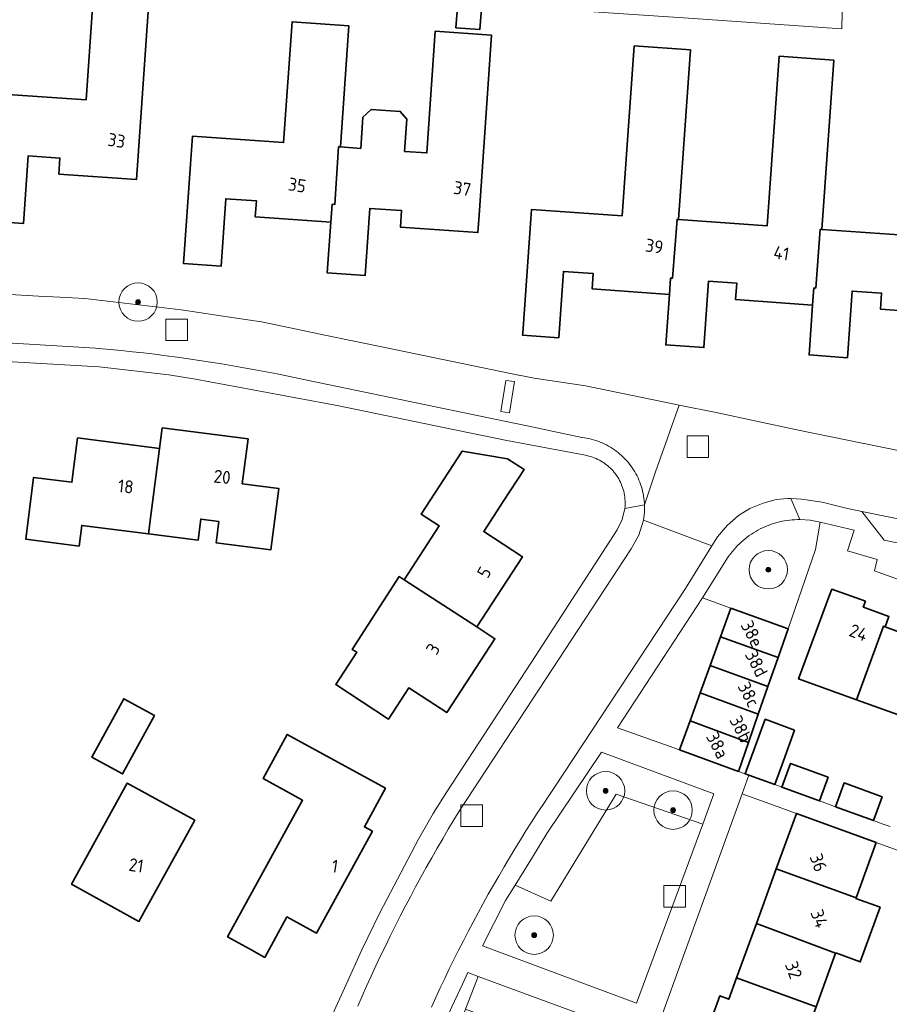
# Model space of a CAD drawing. Extents: x 154222 to 160093, y 456746 to 462495.
# Tile 139 of 254: x 158038 to 158128, y 461074 to 461177. Entities that reach past the tile are written whole.
import ezdxf
from ezdxf.enums import TextEntityAlignment as Align

# ---------------------------------------------------------------- set-up
doc = ezdxf.new("R2010")
doc.units = 0
doc.header["$LTSCALE"] = 0.75
doc.layers.get('0').update_dxf_attribs({"linetype": 'CONTINUOUS'})
for name, color, linetype, lineweight in [('B-XX-GR-BEPLANTING_CULTUUR_BOSPLANTSOEN-GV', 252, 'CONTINUOUS', 18), ('B-XX-GR-BEPLANTING_CULTUUR_HEESTERS-GV', 252, 'CONTINUOUS', 18), ('B-XX-GR-BOOM-S', 252, 'CONTINUOUS', 25), ('B-XX-OG-BEBOUWING-GV', 6, 'CONTINUOUS', 35), ('B-XX-OG-BEBOUWING-T18', 1, 'CONTINUOUS', 18), ('B-XX-OG-TERREIN_CULTUURSCHEIDING-GV', 252, 'CONTINUOUS', 18), ('B-XX-OG-TERREIN_ERF-GV', 252, 'CONTINUOUS', 18), ('B-XX-RI-GWA_RIOOLPUT-S', 252, 'CONTINUOUS', 25), ('B-XX-VH-VERHARDING_ASFALT-GV', 252, 'CONTINUOUS', 18), ('B-XX-VH-VERHARDING_BETONSTRAATSTEEN-GV', 252, 'CONTINUOUS', 18), ('B-XX-VH-VERHARDING_STRAATBAKSTEEN-GV', 252, 'CONTINUOUS', 18), ('B-XX-VH-VERHARDING_TEGEL-GV', 252, 'CONTINUOUS', 18)]:
    doc.layers.add(name, color=color, linetype=linetype, lineweight=lineweight)
doc.styles.add('NLCS-ISO-M-T18', font='NLCS-ISO.ttf', dxfattribs={"height": 1.8})

# ---------------------------------------------------------------- blocks, each defined once
blk = doc.blocks.new('SRI-PUT_INSPECTIEPUT_RIOOLPUT-SO')
at = {"color": 0, "linetype": 'ByBlock', "lineweight": 18}
blk.add_lwpolyline([(-1.125, -1.125), (1.125, -1.125), (1.125, 1.125), (-1.125, 1.125)], close=True, dxfattribs=at)
blk = doc.blocks.new('SGR-BOOM_01-SO')
at = {"linetype": 'ByBlock', "lineweight": 18}
h = blk.add_hatch(color=0, dxfattribs=at)
h.dxf.hatch_style = 1
edge = h.paths.add_edge_path()
edge.add_arc((0, 0), 0.25, 0, 360)
at = {"color": 0, "linetype": 'ByBlock', "lineweight": 18}
for radius in [2, 0.25]:
    blk.add_circle((0, 0), radius, dxfattribs=at)

msp = doc.modelspace()

# ---------------------------------------------------------------- linework, layer by layer
at = {"layer": 'B-XX-GR-BEPLANTING_CULTUUR_BOSPLANTSOEN-GV'}
msp.add_lwpolyline([(158036.284, 461181.74), (158051.349, 461180.72), (158072.222, 461179.213), (158081.772, 461178.586), (158083.309, 461178.485), (158083.338, 461178.906), (158085.832, 461178.733), (158085.803, 461178.321), (158086.987, 461178.243), (158107.859, 461176.835), (158122.774, 461175.815), (158123.295, 461175.779), (158123.398, 461180.845), (158000, 461189.259)], dxfattribs=at)
at = {"layer": 'B-XX-GR-BEPLANTING_CULTUUR_HEESTERS-GV'}
for points in [[(158119.998, 461124.639), (158118.946, 461124.709), (158118.678, 461124.707), (158118.41, 461124.697), (158118.143, 461124.679), (158117.876, 461124.653), (158117.61, 461124.619), (158117.345, 461124.577), (158117.082, 461124.528), (158116.82, 461124.47), (158116.56, 461124.405), (158116.302, 461124.332), (158116.047, 461124.251), (158115.794, 461124.163), (158115.543, 461124.067), (158115.296, 461123.964), (158115.052, 461123.853), (158114.811, 461123.735), (158114.574, 461123.61), (158114.341, 461123.478), (158114.111, 461123.339), (158113.886, 461123.194), (158113.666, 461123.041), (158113.45, 461122.883), (158113.239, 461122.717), (158113.033, 461122.546), (158112.832, 461122.368), (158112.637, 461122.185), (158112.447, 461121.996), (158112.262, 461121.801), (158112.084, 461121.601), (158111.912, 461121.396), (158111.746, 461121.185), (158111.586, 461120.97), (158111.485, 461120.826), (158108.792, 461116.569), (158111.747, 461115.474), (158117.707, 461113.337), (158120.578, 461121.589), (158121.035, 461124.446)], [(158109.988, 461096.166), (158098.268, 461100.493), (158092.582, 461092.029), (158091.085, 461089.575), (158089.281, 461086.663), (158092.993, 461085.002), (158099.822, 461096.135), (158108.818, 461093.005)]]:
    msp.add_lwpolyline(points, close=True, dxfattribs=at)
at = {"layer": 'B-XX-OG-BEBOUWING-GV'}
for points in [[(158085.832, 461178.733), (158083.338, 461178.906), (158083.309, 461178.485), (158083.128, 461175.894), (158085.622, 461175.72), (158085.803, 461178.321)], [(158051.08, 461177.565), (158045.268, 461177.964), (158044.609, 461168.378), (158035.425, 461169.01), (158035.313, 461169.016), (158034.873, 461162.881), (158034.636, 461162.898), (158034.523, 461161.227), (158034.15, 461155.794), (158038.097, 461155.523), (158038.58, 461162.559), (158041.893, 461162.331), (158041.778, 461160.66), (158049.879, 461160.103), (158050.016, 461162.084)], [(158071.985, 461176.103), (158066.054, 461176.516), (158065.178, 461163.935), (158055.693, 461164.595), (158055.491, 461161.703), (158054.771, 461151.342), (158058.674, 461151.07), (158059.163, 461158.099), (158062.352, 461157.877), (158062.235, 461156.195), (158070.09, 461155.648), (158070.22, 461157.523), (158070.517, 461157.503), (158070.9, 461163.499), (158071.107, 461163.485)], [(158086.84, 461175.114), (158080.976, 461175.522), (158080.095, 461162.86), (158077.784, 461163.021), (158078.017, 461166.369), (158077.33, 461167.18), (158074.289, 461167.391), (158073.438, 461166.578), (158073.212, 461163.339), (158071.107, 461163.485), (158070.9, 461163.499), (158070.517, 461157.503), (158070.22, 461157.523), (158070.09, 461155.648), (158069.723, 461150.376), (158073.668, 461150.102), (158074.154, 461157.089), (158077.467, 461156.859), (158077.347, 461155.138), (158085.411, 461154.577), (158085.536, 461156.369)], [(158107.55, 461173.577), (158101.695, 461173.996), (158100.43, 461156.304), (158091.002, 461156.978), (158090.931, 461155.99), (158090.081, 461144.091), (158090.067, 461143.892), (158093.823, 461143.623), (158094.317, 461150.525), (158097.424, 461150.303), (158097.31, 461148.711), (158105.347, 461148.137), (158105.467, 461149.838), (158105.667, 461149.822), (158106.151, 461155.943), (158106.289, 461155.932)], [(158122.465, 461172.518), (158116.787, 461172.924), (158115.525, 461155.271), (158106.289, 461155.932), (158106.151, 461155.943), (158105.667, 461149.822), (158105.467, 461149.838), (158105.347, 461148.137), (158104.972, 461142.882), (158108.941, 461142.598), (158109.437, 461149.528), (158112.37, 461149.318), (158112.247, 461147.593), (158120.262, 461147.02), (158120.39, 461148.819), (158120.582, 461148.803), (158121.065, 461154.917), (158121.205, 461154.905)], [(158137.271, 461171.446), (158131.554, 461171.855), (158130.295, 461154.255), (158121.205, 461154.905), (158121.065, 461154.917), (158120.582, 461148.803), (158120.39, 461148.819), (158120.262, 461147.02), (158119.891, 461141.84), (158123.884, 461141.554), (158124.379, 461148.489), (158127.436, 461148.271), (158127.317, 461146.61), (158135.454, 461146.028)], [(158052.524, 461134.252), (158052.249, 461132.108), (158051.392, 461125.42), (158051.109, 461123.21), (158056.267, 461122.549), (158056.55, 461124.759), (158058.43, 461124.518), (158058.146, 461122.301), (158063.855, 461121.569), (158064.672, 461127.942), (158060.875, 461128.429), (158061.474, 461133.104)], [(158052.249, 461132.108), (158043.723, 461133.201), (158043.131, 461128.583), (158039.149, 461129.094), (158038.325, 461122.669), (158043.89, 461121.956), (158044.165, 461124.1), (158051.109, 461123.21), (158051.392, 461125.42)], [(158088.503, 461131.022), (158083.757, 461131.813), (158079.49, 461125.273), (158081.38, 461124.04), (158077.729, 461118.444), (158085.3, 461113.556), (158090.053, 461120.84), (158086.015, 461123.475), (158088.042, 461126.582), (158090.212, 461129.908)], [(158077.729, 461118.444), (158077.214, 461118.777), (158072.33, 461111.18), (158072.806, 461110.899), (158070.608, 461107.531), (158076.092, 461103.952), (158078.208, 461107.194), (158082.163, 461104.614), (158087.177, 461112.298), (158085.3, 461113.556)], [(158125.756, 461116.212), (158122.256, 461117.455), (158122.027, 461116.836), (158118.806, 461108.132), (158124.834, 461105.954), (158127.638, 461113.613), (158127.803, 461113.552), (158128.201, 461114.604), (158125.568, 461115.578), (158125.527, 461115.593)], [(158117.707, 461113.337), (158111.747, 461115.474), (158110.679, 461112.519), (158116.664, 461110.343)], [(158127.803, 461113.552), (158127.638, 461113.613), (158124.834, 461105.954), (158130.439, 461103.928), (158133.2, 461111.54), (158133.413, 461111.465), (158133.812, 461112.516), (158131.206, 461113.46), (158130.909, 461112.409)], [(158116.664, 461110.343), (158110.679, 461112.519), (158109.599, 461109.535), (158115.616, 461107.337)], [(158115.616, 461107.337), (158109.599, 461109.535), (158108.57, 461106.688), (158114.606, 461104.44)], [(158114.606, 461104.44), (158108.57, 461106.688), (158107.509, 461103.754), (158113.579, 461101.493)], [(158051.738, 461104.306), (158048.537, 461106.062), (158045.21, 461099.997), (158048.41, 461098.241)], [(158113.579, 461101.493), (158107.509, 461103.754), (158106.417, 461100.735), (158112.538, 461098.506)], [(158118.381, 461102.785), (158115.326, 461103.929), (158113.254, 461098.245), (158113.624, 461098.11), (158116.318, 461097.131), (158117.223, 461099.61)], [(158075.794, 461096.74), (158065.566, 461102.355), (158063.045, 461097.763), (158067.156, 461095.507), (158059.344, 461081.277), (158061.626, 461080.024), (158063.22, 461079.149), (158065.526, 461083.35), (158068.603, 461081.661), (158074.427, 461092.271), (158073.592, 461092.729)], [(158121.889, 461097.908), (158117.976, 461099.334), (158117.073, 461096.856), (158120.986, 461095.431)], [(158055.92, 461093.411), (158048.894, 461097.282), (158043.094, 461086.755), (158050.12, 461082.884), (158054.777, 461091.335)], [(158127.512, 461095.859), (158123.556, 461097.301), (158122.653, 461094.825), (158126.61, 461093.384)], [(158126.888, 461091.094), (158118.571, 461094.124), (158116.474, 461088.366), (158124.786, 461085.326)], [(158124.786, 461085.326), (158116.474, 461088.366), (158114.404, 461082.685), (158122.66, 461079.589), (158122.666, 461079.605), (158125.22, 461078.675), (158127.292, 461084.362), (158124.77, 461085.281)], [(158122.66, 461079.589), (158114.404, 461082.685), (158112.345, 461077.033), (158120.619, 461073.987)], [(158120.619, 461073.987), (158112.345, 461077.033), (158111.527, 461074.787), (158110.588, 461075.129), (158109.302, 461071.597), (158110.128, 461070.476), (158112.984, 461069.436), (158113.254, 461070.177), (158118.531, 461068.255)]]:
    msp.add_lwpolyline(points, close=True, dxfattribs=at)
at = {"layer": 'B-XX-OG-TERREIN_CULTUURSCHEIDING-GV'}
for points in [[(158108.818, 461093.005), (158099.822, 461096.135), (158092.993, 461085.002), (158089.281, 461086.663), (158088.293, 461085.068), (158085.901, 461080.361), (158101.929, 461074.392)], [(158085.44, 461077.152), (158084.356, 461077.557), (158083.801, 461076.374), (158083.253, 461075.187), (158082.712, 461073.997), (158082.179, 461072.804), (158081.653, 461071.607), (158081.134, 461070.407), (158080.622, 461069.204), (158080.118, 461067.998), (158079.622, 461066.789), (158079.133, 461065.577), (158078.651, 461064.362), (158078.176, 461063.144), (158077.709, 461061.923), (158077.25, 461060.699), (158076.798, 461059.473), (158076.354, 461058.244), (158075.917, 461057.012), (158075.645, 461056.233), (158077.33, 461055.43), (158082.592, 461069.646), (158084.119, 461073.773)]]:
    msp.add_lwpolyline(points, close=True, dxfattribs=at)
at = {"layer": 'B-XX-OG-TERREIN_ERF-GV'}
for points in [[(158123.398, 461180.845), (158123.295, 461175.779), (158122.774, 461175.815), (158107.859, 461176.835)], [(158085.803, 461178.321), (158085.622, 461175.72), (158083.128, 461175.894), (158083.309, 461178.485)], [(158035.425, 461169.01), (158044.609, 461168.378), (158045.268, 461177.964), (158051.08, 461177.565), (158050.016, 461162.084), (158049.879, 461160.103), (158041.778, 461160.66), (158041.893, 461162.331), (158038.58, 461162.559), (158038.097, 461155.523), (158034.15, 461155.794)], [(158135.454, 461146.028), (158127.317, 461146.61), (158127.436, 461148.271), (158124.379, 461148.489), (158123.884, 461141.554), (158119.891, 461141.84), (158120.262, 461147.02), (158112.247, 461147.593), (158112.37, 461149.318), (158109.437, 461149.528), (158108.941, 461142.598), (158104.972, 461142.882), (158105.347, 461148.137), (158097.31, 461148.711), (158097.424, 461150.303), (158094.317, 461150.525), (158093.823, 461143.623), (158090.067, 461143.892), (158090.081, 461144.091), (158090.931, 461155.99), (158091.002, 461156.978), (158100.43, 461156.304), (158101.695, 461173.996), (158107.55, 461173.577), (158106.289, 461155.932), (158115.525, 461155.271), (158116.787, 461172.924), (158122.465, 461172.518), (158121.205, 461154.905), (158130.295, 461154.255)], [(158033.72, 461148.309), (158039.657, 461147.972), (158041.891, 461147.844), (158044.466, 461147.697), (158054.53, 461146.531), (158060.037, 461145.71), (158062.887, 461145.283), (158067.193, 461144.392), (158069.315, 461143.948), (158075.077, 461142.739), (158089.624, 461139.737), (158089.712, 461139.721), (158091.276, 461139.44), (158096.619, 461138.626), (158104.883, 461136.928), (158106.365, 461136.624), (158110.223, 461135.834), (158118.612, 461134.045), (158125.608, 461132.612), (158125.615, 461132.61), (158125.622, 461132.608), (158136.074, 461130.48)], [(158070.104, 461072.827), (158071.697, 461076.331), (158073.34, 461079.935), (158075.184, 461083.79), (158077.028, 461087.295), (158079.221, 461091.451), (158080.766, 461094.105), (158082.162, 461096.359), (158090.99, 461109.881), (158099.918, 461123.653), (158100.444, 461124.706), (158100.712, 461125.852), (158100.731, 461126.052), (158100.742, 461126.253), (158100.744, 461126.454), (158100.739, 461126.655), (158100.726, 461126.856), (158100.705, 461127.056), (158100.676, 461127.255), (158100.638, 461127.453), (158100.594, 461127.649), (158100.541, 461127.843), (158100.481, 461128.035), (158100.413, 461128.224), (158100.337, 461128.411), (158100.255, 461128.594), (158100.165, 461128.774), (158100.068, 461128.95), (158099.964, 461129.122), (158099.853, 461129.29), (158099.736, 461129.454), (158099.612, 461129.612), (158099.482, 461129.766), (158099.346, 461129.914), (158099.205, 461130.057), (158099.057, 461130.194), (158098.905, 461130.325), (158098.747, 461130.45), (158098.584, 461130.568), (158098.417, 461130.68), (158098.246, 461130.785), (158098.071, 461130.884), (158097.891, 461130.975), (158097.709, 461131.059), (158097.523, 461131.136), (158097.334, 461131.205), (158097.142, 461131.267), (158096.949, 461131.321), (158096.753, 461131.367), (158096.598, 461131.398), (158088.438, 461132.933), (158081.824, 461134.297), (158070.914, 461136.548), (158055.994, 461139.317), (158053.241, 461139.763), (158045.983, 461140.598), (158035.121, 461141.225)], [(158180.221, 461100.103), (158126.702, 461119.382), (158127, 461120.558), (158123.895, 461121.451), (158124.59, 461123.604), (158121.035, 461124.446), (158120.578, 461121.589), (158117.707, 461113.337), (158116.664, 461110.343), (158115.616, 461107.337), (158114.606, 461104.44), (158113.579, 461101.493), (158112.538, 461098.506), (158113.254, 461098.245), (158115.326, 461103.929), (158118.381, 461102.785), (158117.223, 461099.61), (158116.318, 461097.131), (158117.073, 461096.856), (158117.976, 461099.334), (158121.889, 461097.908), (158120.986, 461095.431), (158122.653, 461094.825), (158123.556, 461097.301), (158127.512, 461095.859), (158126.61, 461093.384), (158127.592, 461093.026), (158128.323, 461092.76)], [(158130.439, 461103.928), (158124.834, 461105.954), (158118.806, 461108.132), (158122.027, 461116.836), (158122.256, 461117.455), (158125.756, 461116.212), (158125.527, 461115.593), (158125.568, 461115.578), (158128.201, 461114.604), (158127.803, 461113.552), (158130.909, 461112.409)], [(158109.302, 461071.597), (158110.588, 461075.129), (158111.527, 461074.787), (158112.345, 461077.033), (158114.404, 461082.685), (158116.474, 461088.366), (158118.571, 461094.124), (158112.93, 461096.178), (158104.37, 461072.493)], [(158129.542, 461072.698), (158130.909, 461076.496), (158132.365, 461080.543), (158134.795, 461079.673), (158136.05, 461083.174), (158133.624, 461084.041), (158135.088, 461088.107), (158126.888, 461091.094), (158124.786, 461085.326), (158124.77, 461085.281), (158127.292, 461084.362), (158125.22, 461078.675), (158122.666, 461079.605), (158122.66, 461079.589), (158120.619, 461073.987)]]:
    msp.add_lwpolyline(points, dxfattribs=at)
for points in [[(158071.985, 461176.103), (158071.107, 461163.485), (158073.212, 461163.339), (158073.438, 461166.578), (158074.289, 461167.391), (158077.33, 461167.18), (158078.017, 461166.369), (158077.784, 461163.021), (158080.095, 461162.86), (158080.976, 461175.522), (158086.84, 461175.114), (158085.536, 461156.369), (158085.411, 461154.577), (158077.347, 461155.138), (158077.467, 461156.859), (158074.154, 461157.089), (158073.668, 461150.102), (158069.723, 461150.376), (158070.09, 461155.648), (158062.235, 461156.195), (158062.352, 461157.877), (158059.163, 461158.099), (158058.674, 461151.07), (158054.771, 461151.342), (158055.491, 461161.703), (158055.693, 461164.595), (158065.178, 461163.935), (158066.054, 461176.516)], [(158052.249, 461132.108), (158052.524, 461134.252), (158061.474, 461133.104), (158060.875, 461128.429), (158064.672, 461127.942), (158063.855, 461121.569), (158058.146, 461122.301), (158058.43, 461124.518), (158056.55, 461124.759), (158056.267, 461122.549), (158051.109, 461123.21), (158044.165, 461124.1), (158043.89, 461121.956), (158038.325, 461122.669), (158039.149, 461129.094), (158043.131, 461128.583), (158043.723, 461133.201)], [(158077.729, 461118.444), (158081.38, 461124.04), (158079.49, 461125.273), (158083.757, 461131.813), (158088.503, 461131.022), (158090.212, 461129.908), (158088.042, 461126.582), (158086.015, 461123.475), (158090.053, 461120.84), (158085.3, 461113.556), (158087.177, 461112.298), (158082.163, 461104.614), (158078.208, 461107.194), (158076.092, 461103.952), (158070.608, 461107.531), (158072.806, 461110.899), (158072.33, 461111.18), (158077.214, 461118.777)], [(158111.747, 461115.474), (158108.792, 461116.569), (158099.963, 461103.047), (158106.417, 461100.735), (158107.509, 461103.754), (158108.57, 461106.688), (158109.599, 461109.535), (158110.679, 461112.519)], [(158051.738, 461104.306), (158048.41, 461098.241), (158045.21, 461099.997), (158048.537, 461106.062)], [(158075.794, 461096.74), (158073.592, 461092.729), (158074.427, 461092.271), (158068.603, 461081.661), (158065.526, 461083.35), (158063.22, 461079.149), (158061.626, 461080.024), (158059.344, 461081.277), (158067.156, 461095.507), (158063.045, 461097.763), (158065.566, 461102.355)], [(158055.92, 461093.411), (158054.777, 461091.335), (158050.12, 461082.884), (158043.094, 461086.755), (158048.894, 461097.282)], [(158085.44, 461077.152), (158084.119, 461073.773), (158088.245, 461072.245), (158087.927, 461071.384), (158090.687, 461070.363), (158096.212, 461068.318), (158101.867, 461066.225), (158107.633, 461064.091), (158109.228, 461068.405), (158103.665, 461070.45)]]:
    msp.add_lwpolyline(points, close=True, dxfattribs=at)
at = {"layer": 'B-XX-VH-VERHARDING_ASFALT-GV'}
for points in [[(158136.074, 461130.48), (158125.622, 461132.608), (158125.615, 461132.61), (158125.608, 461132.612), (158118.612, 461134.045), (158110.223, 461135.834), (158106.365, 461136.624), (158105.428, 461133.979), (158105.141, 461133.169), (158103.905, 461129.68), (158102.756, 461126.224), (158102.743, 461125.429), (158102.644, 461124.64), (158106.145, 461123.335), (158109.785, 461121.977), (158110.355, 461122.899), (158111.361, 461124.08), (158112.551, 461125.114), (158113.725, 461125.854), (158115.119, 461126.43), (158116.459, 461126.803), (158117.69, 461126.9), (158117.99, 461126.886), (158119.088, 461126.833), (158121.24, 461126.511), (158123.765, 461125.886), (158125.387, 461125.555), (158141.857, 461122.217)], [(158080.575, 461073.975), (158081.029, 461074.973), (158081.49, 461075.966), (158081.958, 461076.957), (158082.434, 461077.944), (158082.917, 461078.928), (158083.407, 461079.908), (158083.904, 461080.884), (158084.408, 461081.857), (158084.92, 461082.826), (158085.438, 461083.791), (158085.963, 461084.753), (158086.496, 461085.71), (158087.035, 461086.664), (158087.582, 461087.614), (158088.135, 461088.559), (158088.695, 461089.501), (158089.262, 461090.439), (158089.836, 461091.372), (158090.417, 461092.301), (158091.004, 461093.226), (158091.598, 461094.147), (158092.199, 461095.063), (158092.807, 461095.975), (158093.421, 461096.882), (158107.031, 461117.524), (158109.785, 461121.977), (158106.145, 461123.335), (158102.644, 461124.64), (158102.176, 461123.077), (158101.375, 461121.655), (158083.518, 461094.46), (158082.92, 461093.476), (158082.329, 461092.488), (158081.745, 461091.496), (158081.168, 461090.5), (158080.598, 461089.5), (158080.034, 461088.496), (158079.478, 461087.488), (158078.929, 461086.477), (158078.387, 461085.461), (158077.852, 461084.442), (158077.324, 461083.419), (158076.803, 461082.392), (158076.289, 461081.362), (158075.782, 461080.328), (158075.283, 461079.291), (158074.791, 461078.251), (158074.306, 461077.207), (158073.828, 461076.159), (158073.358, 461075.109), (158072.895, 461074.054)]]:
    msp.add_lwpolyline(points, dxfattribs=at)
at = {"layer": 'B-XX-VH-VERHARDING_BETONSTRAATSTEEN-GV'}
msp.add_lwpolyline([(158089.22, 461139.075), (158088.313, 461139.185), (158087.811, 461135.944), (158088.699, 461135.814)], close=True, dxfattribs=at)
at = {"layer": 'B-XX-VH-VERHARDING_STRAATBAKSTEEN-GV'}
msp.add_lwpolyline([(158000, 461145.301), (158045.578, 461142.547), (158045.94, 461142.516), (158047.108, 461142.409), (158048.276, 461142.295), (158049.442, 461142.173), (158050.608, 461142.043), (158051.773, 461141.905), (158052.937, 461141.759), (158054.1, 461141.605), (158055.262, 461141.443), (158056.423, 461141.273), (158057.582, 461141.096), (158058.741, 461140.91), (158059.898, 461140.717), (158061.053, 461140.515), (158062.207, 461140.306), (158063.36, 461140.089), (158064.512, 461139.864), (158065.661, 461139.631), (158066.81, 461139.391), (158067.956, 461139.142), (158091.188, 461134.338), (158096.244, 461133.249), (158096.255, 461133.248), (158096.496, 461133.216), (158096.735, 461133.177), (158096.973, 461133.129), (158097.209, 461133.074), (158097.443, 461133.011), (158097.674, 461132.94), (158097.904, 461132.862), (158098.13, 461132.776), (158098.354, 461132.683), (158098.575, 461132.582), (158098.792, 461132.474), (158099.005, 461132.359), (158099.215, 461132.237), (158099.42, 461132.109), (158099.621, 461131.973), (158099.817, 461131.831), (158100.009, 461131.683), (158100.196, 461131.528), (158100.377, 461131.367), (158100.553, 461131.201), (158100.724, 461131.028), (158100.888, 461130.85), (158101.047, 461130.667), (158101.199, 461130.479), (158101.346, 461130.286), (158101.486, 461130.087), (158101.619, 461129.885), (158101.745, 461129.678), (158101.865, 461129.467), (158101.977, 461129.253), (158102.083, 461129.034), (158102.181, 461128.813), (158102.271, 461128.588), (158102.355, 461128.36), (158102.43, 461128.13), (158102.499, 461127.897), (158102.559, 461127.663), (158102.611, 461127.426), (158102.656, 461127.188), (158102.693, 461126.948), (158102.722, 461126.707), (158102.743, 461126.466), (158102.756, 461126.224), (158103.905, 461129.68), (158105.141, 461133.169), (158105.428, 461133.979), (158106.365, 461136.624), (158104.883, 461136.928), (158096.619, 461138.626), (158091.276, 461139.44), (158089.712, 461139.721), (158089.624, 461139.737), (158075.077, 461142.739), (158069.315, 461143.948), (158067.193, 461144.392), (158062.887, 461145.283), (158060.037, 461145.71), (158054.53, 461146.531), (158044.466, 461147.697), (158041.891, 461147.844), (158039.657, 461147.972), (158033.72, 461148.309)], dxfattribs=at)
msp.add_lwpolyline([(158087.811, 461135.944), (158088.313, 461139.185), (158089.22, 461139.075), (158088.699, 461135.814)], close=True, dxfattribs=at)
at = {"layer": 'B-XX-VH-VERHARDING_TEGEL-GV'}
for points in [[(158035.121, 461141.225), (158045.983, 461140.598), (158053.241, 461139.763), (158055.994, 461139.317), (158070.914, 461136.548), (158081.824, 461134.297), (158088.438, 461132.933), (158096.598, 461131.398), (158096.753, 461131.367), (158096.949, 461131.321), (158097.142, 461131.267), (158097.334, 461131.205), (158097.523, 461131.136), (158097.709, 461131.059), (158097.891, 461130.975), (158098.071, 461130.884), (158098.246, 461130.785), (158098.417, 461130.68), (158098.584, 461130.568), (158098.747, 461130.45), (158098.905, 461130.325), (158099.057, 461130.194), (158099.205, 461130.057), (158099.346, 461129.914), (158099.482, 461129.766), (158099.612, 461129.612), (158099.736, 461129.454), (158099.853, 461129.29), (158099.964, 461129.122), (158100.068, 461128.95), (158100.165, 461128.774), (158100.255, 461128.594), (158100.337, 461128.411), (158100.413, 461128.224), (158100.481, 461128.035), (158100.541, 461127.843), (158100.594, 461127.649), (158100.638, 461127.453), (158100.676, 461127.255), (158100.705, 461127.056), (158100.726, 461126.856), (158100.739, 461126.655), (158100.744, 461126.454), (158100.742, 461126.253), (158100.731, 461126.052), (158100.712, 461125.852), (158102.756, 461126.224), (158102.743, 461126.466), (158102.722, 461126.707), (158102.693, 461126.948), (158102.656, 461127.188), (158102.611, 461127.426), (158102.559, 461127.663), (158102.499, 461127.897), (158102.43, 461128.13), (158102.355, 461128.36), (158102.271, 461128.588), (158102.181, 461128.813), (158102.083, 461129.034), (158101.977, 461129.253), (158101.865, 461129.467), (158101.745, 461129.678), (158101.619, 461129.885), (158101.486, 461130.087), (158101.346, 461130.286), (158101.199, 461130.479), (158101.047, 461130.667), (158100.888, 461130.85), (158100.724, 461131.028), (158100.553, 461131.201), (158100.377, 461131.367), (158100.196, 461131.528), (158100.009, 461131.683), (158099.817, 461131.831), (158099.621, 461131.973), (158099.42, 461132.109), (158099.215, 461132.237), (158099.005, 461132.359), (158098.792, 461132.474), (158098.575, 461132.582), (158098.354, 461132.683), (158098.13, 461132.776), (158097.904, 461132.862), (158097.674, 461132.94), (158097.443, 461133.011), (158097.209, 461133.074), (158096.973, 461133.129), (158096.735, 461133.177), (158096.496, 461133.216), (158096.255, 461133.248), (158096.244, 461133.249), (158091.188, 461134.338), (158067.956, 461139.142), (158066.81, 461139.391), (158065.661, 461139.631), (158064.512, 461139.864), (158063.36, 461140.089), (158062.207, 461140.306), (158061.053, 461140.515), (158059.898, 461140.717), (158058.741, 461140.91), (158057.582, 461141.096), (158056.423, 461141.273), (158055.262, 461141.443), (158054.1, 461141.605), (158052.937, 461141.759), (158051.773, 461141.905), (158050.608, 461142.043), (158049.442, 461142.173), (158048.276, 461142.295), (158047.108, 461142.409), (158045.94, 461142.516), (158045.578, 461142.547), (158000, 461145.301)], [(158072.895, 461074.054), (158073.358, 461075.109), (158073.828, 461076.159), (158074.306, 461077.207), (158074.791, 461078.251), (158075.283, 461079.291), (158075.782, 461080.328), (158076.289, 461081.362), (158076.803, 461082.392), (158077.324, 461083.419), (158077.852, 461084.442), (158078.387, 461085.461), (158078.929, 461086.477), (158079.478, 461087.488), (158080.034, 461088.496), (158080.598, 461089.5), (158081.168, 461090.5), (158081.745, 461091.496), (158082.329, 461092.488), (158082.92, 461093.476), (158083.518, 461094.46), (158101.375, 461121.655), (158102.176, 461123.077), (158102.644, 461124.64), (158102.743, 461125.429), (158102.756, 461126.224), (158100.712, 461125.852), (158100.444, 461124.706), (158099.918, 461123.653), (158090.99, 461109.881), (158082.162, 461096.359), (158080.766, 461094.105), (158079.221, 461091.451), (158077.028, 461087.295), (158075.184, 461083.79), (158073.34, 461079.935), (158071.697, 461076.331), (158070.104, 461072.827)], [(158104.37, 461072.493), (158112.93, 461096.178), (158113.624, 461098.11), (158113.254, 461098.245), (158112.538, 461098.506), (158106.417, 461100.735), (158099.963, 461103.047), (158108.792, 461116.569), (158111.485, 461120.826), (158111.586, 461120.97), (158111.746, 461121.185), (158111.912, 461121.396), (158112.084, 461121.601), (158112.262, 461121.801), (158112.447, 461121.996), (158112.637, 461122.185), (158112.832, 461122.368), (158113.033, 461122.546), (158113.239, 461122.717), (158113.45, 461122.883), (158113.666, 461123.041), (158113.886, 461123.194), (158114.111, 461123.339), (158114.341, 461123.478), (158114.574, 461123.61), (158114.811, 461123.735), (158115.052, 461123.853), (158115.296, 461123.964), (158115.543, 461124.067), (158115.794, 461124.163), (158116.047, 461124.251), (158116.302, 461124.332), (158116.56, 461124.405), (158116.82, 461124.47), (158117.082, 461124.528), (158117.345, 461124.577), (158117.61, 461124.619), (158117.876, 461124.653), (158118.143, 461124.679), (158118.41, 461124.697), (158118.678, 461124.707), (158118.946, 461124.709), (158117.99, 461126.886), (158117.69, 461126.9), (158116.459, 461126.803), (158115.119, 461126.43), (158113.725, 461125.854), (158112.551, 461125.114), (158111.361, 461124.08), (158110.355, 461122.899), (158109.785, 461121.977), (158107.031, 461117.524), (158093.421, 461096.882), (158092.807, 461095.975), (158092.199, 461095.063), (158091.598, 461094.147), (158091.004, 461093.226), (158090.417, 461092.301), (158089.836, 461091.372), (158089.262, 461090.439), (158088.695, 461089.501), (158088.135, 461088.559), (158087.582, 461087.614), (158087.035, 461086.664), (158086.496, 461085.71), (158085.963, 461084.753), (158085.438, 461083.791), (158084.92, 461082.826), (158084.408, 461081.857), (158083.904, 461080.884), (158083.407, 461079.908), (158082.917, 461078.928), (158082.434, 461077.944), (158081.958, 461076.957), (158081.49, 461075.966), (158081.029, 461074.973), (158080.575, 461073.975)], [(158138.142, 461120.427), (158127.696, 461122.559), (158125.387, 461125.555), (158123.765, 461125.886), (158121.24, 461126.511), (158119.088, 461126.833), (158117.99, 461126.886), (158118.946, 461124.709), (158119.998, 461124.639), (158121.035, 461124.446), (158124.59, 461123.604), (158123.895, 461121.451), (158127, 461120.558), (158126.702, 461119.382), (158180.221, 461100.103)], [(158128.323, 461092.76), (158127.592, 461093.026), (158126.61, 461093.384), (158122.653, 461094.825), (158120.986, 461095.431), (158117.073, 461096.856), (158116.318, 461097.131), (158113.624, 461098.11), (158112.93, 461096.178), (158118.571, 461094.124), (158126.888, 461091.094), (158135.088, 461088.107)], [(158082.712, 461073.997), (158083.253, 461075.187), (158083.801, 461076.374), (158084.356, 461077.557), (158085.44, 461077.152), (158103.665, 461070.45)]]:
    msp.add_lwpolyline(points, dxfattribs=at)
for points in [[(158141.857, 461122.217), (158125.387, 461125.555), (158127.696, 461122.559), (158138.142, 461120.427), (158140.939, 461122.105)], [(158092.582, 461092.029), (158098.268, 461100.493), (158109.988, 461096.166), (158108.818, 461093.005), (158101.929, 461074.392), (158085.901, 461080.361), (158088.293, 461085.068), (158089.281, 461086.663), (158091.085, 461089.575)]]:
    msp.add_lwpolyline(points, close=True, dxfattribs=at)

# ---------------------------------------------------------------- block references
at = {"layer": 'B-XX-GR-BOOM-S'}
for p in [(158050.026, 461147.342), (158115.646, 461119.486), (158098.703, 461096.479), (158105.734, 461094.47), (158091.269, 461081.459)]:
    msp.add_blockref('SGR-BOOM_01-SO', p, dxfattribs=at)
at = {"layer": 'B-XX-RI-GWA_RIOOLPUT-S'}
for p in [(158054.041, 461144.453), (158108.312, 461132.287), (158084.766, 461093.903), (158105.904, 461085.499)]:
    msp.add_blockref('SRI-PUT_INSPECTIEPUT_RIOOLPUT-SO', p, dxfattribs=at)

# ---------------------------------------------------------------- texts
at = {"layer": 'B-XX-OG-BEBOUWING-T18', "style": 'NLCS-ISO-M-T18'}
for s, rotation, p in [('33', 351.1, (158047.787, 461164.15)), ('35', 351.1, (158066.593, 461159.512)), ('37', 351.1, (158083.788, 461159.15)), ('39', 351.1, (158103.787, 461153.15)), ('41', 351.1, (158117.014, 461152.434)), ('20', 353.9, (158058.788, 461129.15)), ('18', 353.9, (158048.75, 461128.15)), ('5', 60, (158086.063, 461119.218)), ('38e', 297.3, (158113.968, 461112.808)), ('24', 339.4, (158125.049, 461112.944)), ('3', 60, (158080.737, 461111.247)), ('38d', 297.3, (158114.415, 461109.736)), ('38c', 297.3, (158113.61, 461106.515)), ('38b', 297.3, (158112.805, 461102.906)), ('38a', 297.3, (158110.358, 461101.221)), ('21', 351.3, (158049.833, 461088.725)), ('1', 351.3, (158070.525, 461088.64)), ('36', 290.3, (158120.865, 461089.008)), ('34', 290.3, (158120.963, 461083.177)), ('32', 290.3, (158118.29, 461077.827))]:
    msp.add_text(s, height=1.35, rotation=rotation, dxfattribs=at).set_placement(p, align=Align.MIDDLE_CENTER)

doc.saveas('drawing.dxf')
